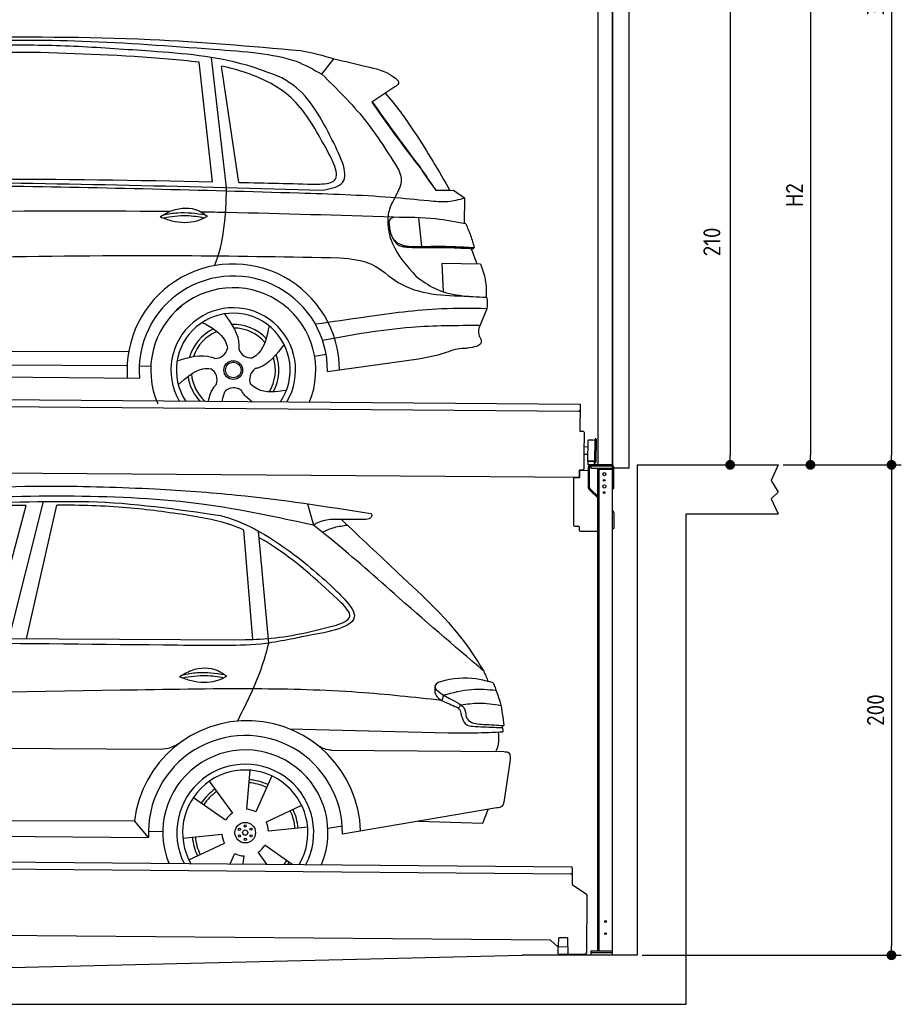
# Model space of a CAD drawing. Header units: millimetres. Extents: x -411 to 6777, y 0 to 6827.
# Tile 5 of 6: x 3183 to 6777, y 0 to 4016. Entities that reach past the tile are written whole.
import ezdxf

# ---------------------------------------------------------------- set-up
doc = ezdxf.new("R2010")
doc.units = ezdxf.units.MM
doc.layers.add('4', color=3, linetype='Continuous')
for name, color, linetype, lineweight in [('AM_0', 7, 'Continuous', 50), ('car', 10, 'Continuous', 25), ('Gebäude', 7, 'Continuous', 25), ('Plattform', 7, 'Continuous', 25), ('Ständer vorne', 7, 'Continuous', 25), ('Tor', 200, 'Continuous', 25)]:
    doc.layers.add(name, color=color, linetype=linetype, lineweight=lineweight)
doc.styles.get("Standard").update_dxf_attribs({"font": 'ISOCP.SHX'})
doc.dimstyles.new('GEN-ISO', dxfattribs={"dimscale": 20, "dimtxt": 3.5, "dimasz": 2, "dimexe": 2, "dimexo": 1, "dimgap": 1.5, "dimtad": 1, "dimdec": 1, "dimlfac": 0.1, "dimdsep": 46, "dimtxsty": 'STANDARD', "dimblk": 'PUNKT', "dimcen": 2, "dimclrd": 256, "dimclre": 256, "dimclrt": 2, "dimadec": 0, "dimazin": 0, "dimtp": 0.1, "dimtm": 0.1, "dimtfac": 0.71, "dimtdec": 1, "dimtmove": 2, "dimatfit": 3, "dimldrblk": 'PUNKT', "dimfxl": 2, "dimtolj": 1, "dimarcsym": 0})

# ---------------------------------------------------------------- blocks, each defined once
blk = doc.blocks.new('PUNKT')
at = {"layer": '4', "color": 0, "linetype": 'ByBlock'}
blk.add_line((-0.5, 0), (-1, 0), dxfattribs=at)
at = {"layer": '4', "color": 0, "linetype": 'ByBlock', "const_width": 0.5}
blk.add_lwpolyline([(-0.25, 0, 1), (0.25, 0, 1)], format="xyb", close=True, dxfattribs=at)
blk = doc.blocks.new('*D301')
at = {"layer": '4', "lineweight": -2, "transparency": 16777216}
for p, q in [((5720, 6000.9), (6776.9, 6000.9)), ((6736.9, 5960.9), (6736.9, 2240)), ((6295.4, 2200), (6776.9, 2200))]:
    blk.add_line(p, q, dxfattribs=at)
at = {"layer": 'Defpoints', "color": 0, "transparency": 16777216}
for p in [(5700, 6000.9), (6275.4, 2200), (6736.9, 2200)]:
    blk.add_point(p, dxfattribs=at)
at = {"layer": '4', "lineweight": -2, "transparency": 16777216, "xscale": 40, "yscale": 40, "zscale": 40}
for p, rotation in [((6736.9, 6000.9), 90), ((6736.9, 2200), 270)]:
    blk.add_blockref('PUNKT', p, dxfattribs=dict(at, rotation=rotation))
at = {"layer": '4', "color": 2, "transparency": 16777216, "insert": (6671.9, 4100.4), "char_height": 70, "attachment_point": 5, "rotation": 90}
blk.add_mtext('380', dxfattribs=at)
blk = doc.blocks.new('*D302')
at = {"layer": '4', "lineweight": -2, "transparency": 16777216}
for p, q in [((6295.4, 2200), (6776.9, 2200)), ((6736.9, 2160), (6736.9, 240)), ((5720, 200), (6776.9, 200))]:
    blk.add_line(p, q, dxfattribs=at)
at = {"layer": 'Defpoints', "color": 0, "transparency": 16777216}
for p in [(6275.4, 2200), (5700, 200), (6736.9, 200)]:
    blk.add_point(p, dxfattribs=at)
at = {"layer": '4', "lineweight": -2, "transparency": 16777216, "xscale": 40, "yscale": 40, "zscale": 40}
for p, rotation in [((6736.9, 2200), 90), ((6736.9, 200), 270)]:
    blk.add_blockref('PUNKT', p, dxfattribs=dict(at, rotation=rotation))
at = {"layer": '4', "color": 2, "transparency": 16777216, "insert": (6671.9, 1200), "char_height": 70, "attachment_point": 5, "rotation": 90}
blk.add_mtext('200', dxfattribs=at)
blk = doc.blocks.new('*D303')
at = {"layer": '4', "lineweight": -2, "transparency": 16777216}
for p, q in [((5920, 4400), (6446.5, 4400)), ((6406.5, 4360), (6406.5, 2240)), ((6295.4, 2200), (6446.5, 2200))]:
    blk.add_line(p, q, dxfattribs=at)
at = {"layer": 'Defpoints', "color": 0, "transparency": 16777216}
for p in [(5900, 4400), (6275.4, 2200), (6406.5, 2200)]:
    blk.add_point(p, dxfattribs=at)
at = {"layer": '4', "lineweight": -2, "transparency": 16777216, "xscale": 40, "yscale": 40, "zscale": 40}
for p, rotation in [((6406.5, 4400), 90), ((6406.5, 2200), 270)]:
    blk.add_blockref('PUNKT', p, dxfattribs=dict(at, rotation=rotation))
at = {"layer": '4', "color": 2, "transparency": 16777216, "insert": (6341.5, 3300), "char_height": 70, "attachment_point": 5, "rotation": 90}
blk.add_mtext('H2', dxfattribs=at)
blk = doc.blocks.new('Ständer_vorne_GT200')
at = {"layer": 'Ständer vorne'}
for p, q in [((5465, 2148), (5465.2, 2178)), ((5465.2, 2178), (5501, 2177.7)), ((5501, 2190), (5501, 2107.2)), ((5506.1, 2107.2), (5506.1, 2190)), ((5595, 2200), (5511, 2200)), ((5511, 2195), (5511, 2187)), ((5511, 2187), (5600, 2187)), ((5595.1, 2195), (5511.1, 2195)), ((5540, 218), (5540, 2187)), ((5540, 2182), (5600, 2182)), ((5545, 218), (5545, 2182)), ((5600, 200), (5600, 2190)), ((5605, 2104), (5605, 2190)), ((5441, 2148.2), (5441, 1955)), ((5441, 2148.2), (5465, 2148)), ((5510.3, 2093.9), (5504.1, 2100)), ((5507.6, 2103.7), (5512.7, 2098.6)), ((5510.3, 2093.9), (5539.8, 2065)), ((5512.7, 2098.6), (5540, 2071.8)), ((5600, 2104), (5605, 2104)), ((5600, 2014), (5602, 2012.1)), ((5605, 2004.9), (5605, 1940)), ((5446, 1950), (5461.5, 1950)), ((5464, 1947.5), (5464, 1935)), ((5469, 1930), (5540, 1930)), ((5600, 1940), (5605, 1940)), ((5511, 218), (5600, 218)), ((5511, 218), (5511, 200)), ((5600, 210), (5511, 210)), ((5600, 200), (5511, 200))]:
    blk.add_line(p, q, dxfattribs=at)
for centre, radius in [((5566, 2162), 6.5), ((5566, 2137), 3.7), ((5566, 2112), 6.5), ((5566, 2087), 3.7), ((5571.4, 338), 3.7), ((5571.4, 288), 3.7)]:
    blk.add_circle(centre, radius, dxfattribs=at)
for centre, radius, start, end in [((5511.1, 2189.9), 10.1, 90.1445, 179.6512), ((5511.1, 2190), 5, 90, 180), ((5595, 2190), 10, 0, 90), ((5595, 2190), 5, 0, 90), ((5511.1, 2107.2), 10.1, 180, 225.5525), ((5511.1, 2107.2), 5, 179.6711, 225.5525), ((5595, 2004.9), 10, 0, 45.8814), ((5446, 1955), 5, 180, 270), ((5461.5, 1947.5), 2.5, 0, 90), ((5469, 1935), 5, 180, 270)]:
    blk.add_arc(centre, radius, start, end, dxfattribs=at)
blk = doc.blocks.new('*D305')
at = {"layer": '4', "lineweight": -2, "transparency": 16777216}
for p, q in [((5457.5, 4300), (6119.3, 4300)), ((6079.3, 4260), (6079.3, 2240)), ((6099.3, 2200), (6119.3, 2200))]:
    blk.add_line(p, q, dxfattribs=at)
at = {"layer": 'Defpoints', "color": 0, "transparency": 16777216}
for p in [(5437.5, 4300), (6079.3, 2200), (6079.3, 2200)]:
    blk.add_point(p, dxfattribs=at)
at = {"layer": '4', "lineweight": -2, "transparency": 16777216, "xscale": 40, "yscale": 40, "zscale": 40}
for p, rotation in [((6079.3, 4300), 90), ((6079.3, 2200), 270)]:
    blk.add_blockref('PUNKT', p, dxfattribs=dict(at, rotation=rotation))
at = {"layer": '4', "color": 2, "transparency": 16777216, "insert": (6004.7, 3109.2), "char_height": 70, "attachment_point": 5, "rotation": 90}
blk.add_mtext('210', dxfattribs=at)
blk = doc.blocks.new('UG Plattfrom Gl550')
at = {"layer": 'Plattform'}
for p, q in [((498.3, 603.8), (5435.1, 560.7)), ((5429.8, 530.7), (503, 573.7)), ((5434.9, 535.7), (5434.5, 488.2)), ((5435, 554.7), (5434.9, 535.7)), ((5435, 554.7), (5435.1, 560.7)), ((5434.5, 488.2), (5492.9, 448.7)), ((5495.1, 444.5), (5493, 208.2)), ((5347, 261.5), (621.4, 302.7)), ((5378.7, 233.7), (5347, 261.5)), ((5379.7, 235.2), (5380.1, 271.2)), ((5418.1, 270.8), (5380.1, 271.2)), ((5417.7, 234.8), (5418.1, 270.8)), ((5378.5, 205.2), (5378.7, 235.2)), ((5378.5, 205.2), (5418.5, 204.8)), ((5378.7, 235.2), (5418.7, 234.8)), ((5488, 203.2), (5414.8, 203.9)), ((5418.5, 204.8), (5418.7, 234.8))]:
    blk.add_line(p, q, dxfattribs=at)
for centre, radius, start, end in [((5429.9, 535.7), 5, 269.5, 359.5), ((5490.1, 444.5), 5, 359.5, 55.9134), ((5414.9, 208.9), 5, 232.6301, 269.5), ((5425.8, 243.8), 12, 227.6897, 228.0904), ((5488, 208.2), 5, 269.5, 359.5)]:
    blk.add_arc(centre, radius, start, end, dxfattribs=at)
blk = doc.blocks.new('Palette EG Gl550')
at = {"layer": 'Plattform'}
for p, q in [((429.5, 2487), (5467.3, 2448)), ((5462.1, 2418), (434.2, 2457)), ((5467.3, 2448), (5466.5, 2338)), ((5466.5, 2338), (5478.5, 2337.9)), ((5483.4, 2332.8), (5482.7, 2242.8)), ((5499.6, 2215.6), (5500.2, 2299.8)), ((5527.5, 2210.5), (5528.3, 2304.5)), ((5532.3, 2304.5), (5531.5, 2210.5)), ((5501.1, 2272.8), (5484.1, 2273)), ((5482.7, 2242.8), (5482.3, 2182.9)), ((5499.8, 2242.7), (5482.7, 2242.8)), ((5525.9, 2215), (5500.9, 2215)), ((5500.9, 2200), (5500.9, 2215)), ((5512.9, 2215), (5500.9, 2215)), ((5500.9, 2200), (5500.9, 2215)), ((5525.9, 2200), (5525.9, 2215)), ((5525.9, 2200), (5525.9, 2215)), ((5465, 2148), (341.7, 2187.7)), ((5465.2, 2178), (5465, 2148)), ((5465.2, 2178), (5477.2, 2177.9)), ((5477.2, 2177.9), (5465.2, 2178)), ((5500.9, 2200), (5525.9, 2200)), ((5525.9, 2200), (5500.9, 2200))]:
    blk.add_line(p, q, dxfattribs=at)
for centre, radius, start, end in [((5462.1, 2423), 5, 268.5823, 358.5607), ((5478.4, 2332.9), 5, 359.556, 89.556), ((5500.6, 2299.8), 0.4, 91.7323, 179.3444), ((5511.7, 1973.6), 326.8, 87.1739, 91.9438), ((5527.8, 2300.4), 0.4, 266.9623, 359.3444), ((5530.3, 2304.5), 2, 359.3444, 179.3444), ((5500, 2215.6), 0.4, 179.3444, 266.9565), ((5519.7, 3099.4), 884.4, 268.7196, 270.4008), ((5491.8, 3303.4), 1088.9, 271.795, 271.861), ((5527.2, 2214.6), 0.4, 359.556, 91.938), ((5529.5, 2210.5), 2, 179.3444, 359.3444), ((5477.3, 2182.9), 5, 269.556, 359.556)]:
    blk.add_arc(centre, radius, start, end, dxfattribs=at)
blk = doc.blocks.new('Car_UG')
at = {"layer": 'car'}
for p, q in [((3049.2, 1522.4), (3188.4, 2067.2)), ((3119.4, 1502.8), (3258.9, 2083.2)), ((3195.1, 1523.2), (3313.9, 2069.2)), ((4335.9, 2084.9), (4360.6, 1997.9)), ((4117.6, 1529.9), (4077.5, 1975.5)), ((4183.9, 1515.6), (4137.4, 1971.2)), ((2018.2, 1516.7), (4071.9, 1528)), ((4898.3, 1310.6), (4890.6, 1288.6)), ((4969.6, 1271), (4957.5, 1258.2)), ((4270.6, 1166.3), (4917.8, 1157)), ((1740.1, 1072.2), (3746.7, 1078.5)), ((4444, 1080.7), (5146, 1082.9)), ((5170.6, 1040), (5147.6, 876.4)), ((4111.2, 996.4), (4099.2, 836.6)), ((4200.6, 974.2), (4136.9, 827.1)), ((3946.4, 949.2), (4041.9, 820.4)), ((3882.4, 882.9), (4014.8, 792.6)), ((4324, 855.1), (4179.5, 785.6)), ((5119.5, 852.3), (4491.4, 739.8)), ((5062.9, 790.2), (5084.5, 846)), ((1832.9, 770.4), (3642.9, 784.6)), ((3701, 717.8), (3642.9, 784.6)), ((4349.4, 766.5), (4190.1, 748.2)), ((4431.8, 763.6), (4490.2, 772.9)), ((4799.7, 795), (5062.9, 790.2)), ((3700.2, 744), (3759.2, 742.7)), ((3840.9, 716.5), (4000.2, 734.8)), ((1770.2, 716.1), (3701, 717.8)), ((3866.3, 628), (4010.8, 697.5)), ((4287.7, 613.9), (4175.5, 690.5)), ((4035.1, 613.6), (4053.4, 655.9)), ((4088.6, 613.6), (4091.1, 646.4)), ((4184.6, 613.8), (4148.4, 662.6))]:
    blk.add_line(p, q, dxfattribs=at)
for centre, radius in [((4095.2, 741.5), 41.9), ((4094.4, 768.7), 4.46), ((4071.2, 754.5), 4.46), ((4072, 727.3), 4.46), ((4095.1, 741.5), 10.7), ((4118.3, 755.7), 4.46), ((4119, 728.6), 4.46), ((4095.9, 714.3), 4.46)]:
    blk.add_circle(centre, radius, dxfattribs=at)
for centre, radius, start, end in [((4102.8, 735.3), 462.5, 2.1852, 173.8782), ((4095.8, 741.9), 395.6, 359.6869, 183.4999), ((4095.8, 741.9), 336.7, 337.6776, 202.4775), ((4095.2, 741.5), 279.1, 332.8088, 207.3462), ((4095.2, 741.5), 255.4, 330.0358, 210.1193), ((4095.1, 741.5), 204, 65.3726, 86.5671), ((4095.2, 741.5), 216.3, 65.4485, 86.5251), ((4095.2, 741.5), 216.3, 125.4485, 146.5251), ((4095.1, 741.5), 204, 125.3726, 146.5671), ((4095.2, 741.5), 95.2, 124.034, 147.5844), ((4095.2, 741.5), 95.2, 64.034, 87.5844), ((4095.1, 741.5), 204, 5.3726, 26.5671), ((4095.1, 741.5), 216.3, 5.4485, 26.5251), ((4095.1, 741.5), 95.2, 4.034, 27.5844), ((4095.1, 741.5), 95.2, 184.034, 207.5844), ((4095.1, 741.5), 216.3, 185.4485, 206.5251), ((4095.1, 741.5), 204, 185.3726, 206.5671), ((4095.1, 741.5), 95.2, 304.034, 327.5844), ((4095.1, 741.5), 95.2, 244.034, 267.5844), ((4095.1, 741.5), 204, 321.2555, 326.5671), ((4095.1, 741.5), 216.3, 323.8482, 326.5251)]:
    blk.add_arc(centre, radius, start, end, dxfattribs=at)
for points, knots in [([(2673.6, 2101.7), (2688.3, 2103.8), (2892.1, 2133.3), (3240, 2153.3), (3572.3, 2144.1), (3713.5, 2140.2)], [0, 0, 0, 0, 44.363443, 617.827051, 1041.677324, 1041.677324, 1041.677324, 1041.677324]), ([(3713.5, 2140.2), (3824.9, 2134), (4119.8, 2117.7), (4412.2, 2074.8), (4594.1, 2048)], [0, 0, 0, 0, 334.596694, 885.796742, 885.796742, 885.796742, 885.796742]), ([(4360.6, 1997.9), (4212.5, 2028.4), (3890.5, 2094.7), (3371.9, 2112.1), (2931.5, 2097.6), (2671.4, 2060.7), (2598.4, 2050.4)], [0, 0, 0, 0, 452.969864, 984.660554, 1551.463157, 1772.575196, 1772.575196, 1772.575196, 1772.575196]), ([(3188.4, 2067.2), (3174.9, 2066.9), (3075.5, 2064.8), (2904.7, 2061.4), (2749, 2038.7), (2678.4, 2028.4)], [666.326512, 666.326512, 666.326512, 666.326512, 706.624571, 964.215873, 1178.205668, 1178.205668, 1178.205668, 1178.205668]), ([(2694.7, 2041.5), (2699.6, 2042.3), (2889.8, 2073.3), (3138.1, 2082), (3380.2, 2085), (3434.7, 2085.7)], [0, 0, 0, 0, 14.958905, 578.066478, 741.647169, 741.647169, 741.647169, 741.647169]), ([(3853, 2032.7), (3768.5, 2043.9), (3589.5, 2067.6), (3409.2, 2070), (3313.9, 2069.2)], [0, 0, 0, 0, 255.50817, 540.950796, 540.950796, 540.950796, 540.950796]), ([(3434.7, 2085.7), (3437.6, 2085.6), (3621.2, 2082.5), (3803.6, 2057.8), (3983, 2033.5)], [0, 0, 0, 0, 8.707457, 550.797583, 550.797583, 550.797583, 550.797583]), ([(4594.1, 2048), (4595.8, 2046.4), (4601.5, 2041.3), (4590, 2023.4), (4576.1, 2023.5), (4567.3, 2023.6)], [0, 0, 0, 0, 6.503563, 21.332115, 46.748977, 46.748977, 46.748977, 46.748977]), ([(4077.5, 1975.5), (4062.4, 1982), (3990.2, 2009.7), (3913.4, 2022.6), (3853, 2032.7)], [496.692868, 496.692868, 496.692868, 496.692868, 546.059875, 728.869941, 728.869941, 728.869941, 728.869941]), ([(3983, 2033.5), (3992.1, 2030.8), (4122.8, 1993.1), (4274.9, 1889.8), (4402.4, 1780.6), (4434, 1753.4)], [0, 0, 0, 0, 28.300877, 407.953602, 533.273686, 533.273686, 533.273686, 533.273686]), ([(4567.3, 2023.6), (4540.9, 2022.8), (4476.9, 2020.7), (4400.8, 2025.5), (4365, 2000.8), (4360.6, 1997.9)], [0, 0, 0, 0, 80.522652, 194.664465, 210.337598, 210.337598, 210.337598, 210.337598]), ([(4474.2, 2022.3), (4552.5, 1949.8), (4731.7, 1783.9), (4944.6, 1591.7), (5039.9, 1442.6), (5060.7, 1410)], [0, 0, 0, 0, 320.576675, 734.270248, 850.262502, 850.262502, 850.262502, 850.262502]), ([(5060.7, 1410), (4937.4, 1513.5), (4721.5, 1694.6), (4492.8, 1896.3), (4378.8, 1983.9), (4360.6, 1997.9)], [0, 0, 0, 0, 483.056147, 845.367922, 914.230443, 914.230443, 914.230443, 914.230443]), ([(4397.3, 1969.6), (4413.3, 1977.2), (4445.4, 1992.5), (4480.7, 1997.3), (4498.4, 1999.8)], [0, 0, 0, 0, 52.794285, 106.128892, 106.128892, 106.128892, 106.128892]), ([(4477.3, 1683.1), (4391, 1761.8), (4285.5, 1857.9), (4162.9, 1932.5), (4140.1, 1944.9)], [0, 0, 0, 0, 349.622047, 427.224064, 427.224064, 427.224064, 427.224064]), ([(4434, 1753.4), (4448.8, 1739.2), (4484.5, 1704.7), (4586.9, 1590.1), (4379.5, 1555.8), (4295.1, 1537.1), (4272.3, 1532)], [0, 0, 0, 0, 64.508303, 155.959603, 359.557587, 434.696523, 434.696523, 434.696523, 434.696523]), ([(4458.1, 1590.9), (4483.4, 1601.3), (4534.4, 1622.3), (4496.5, 1662.7), (4477.3, 1683.1)], [0, 0, 0, 0, 64.897781, 131.027998, 131.027998, 131.027998, 131.027998]), ([(4071.9, 1528), (4112.5, 1529.5), (4243.4, 1534.4), (4370.4, 1567.8), (4458.1, 1590.9)], [0, 0, 0, 0, 121.545303, 392.179354, 392.179354, 392.179354, 392.179354]), ([(4272.3, 1532), (4238.6, 1525.2), (4151.2, 1507.4), (3996.6, 1502.9), (3876.9, 1502.8), (3811.9, 1502.7)], [0, 0, 0, 0, 103.03135, 267.243941, 462.405232, 462.405232, 462.405232, 462.405232]), ([(4058.7, 1195.7), (4092.8, 1264.2), (4144, 1367.4), (4173.9, 1478.4), (4183.9, 1515.6)], [0, 0, 0, 0, 228.776239, 344.156953, 344.156953, 344.156953, 344.156953]), ([(3820.1, 1374.7), (3836.1, 1384.5), (3882.2, 1412.9), (3960.6, 1416.3), (4001.7, 1386.9), (4013.7, 1378.2)], [0, 0, 0, 0, 56.386158, 162.852709, 206.792536, 206.792536, 206.792536, 206.792536]), ([(3820.1, 1374.7), (3836.1, 1368.8), (3884.3, 1351.8), (3955.1, 1349.6), (3999.8, 1371.4), (4013.7, 1378.2)], [5.208578, 5.208578, 5.208578, 5.208578, 44.198582, 121.455021, 156.55166, 156.55166, 156.55166, 156.55166]), ([(3831.8, 1370.5), (3864.2, 1375.9), (3920.8, 1385.4), (3977.2, 1376.6), (4001.3, 1372.3)], [0, 0, 0, 0, 73.878693, 129.282646, 129.282646, 129.282646, 129.282646]), ([(3833.7, 1383), (3853.2, 1386.9), (3909.6, 1397.4), (3966.9, 1390.2), (4004.3, 1384.9)], [7.57653, 7.57653, 7.57653, 7.57653, 52.544532, 137.659237, 137.659237, 137.659237, 137.659237]), ([(5099.2, 1362.9), (5063.2, 1372.1), (4992.3, 1390.4), (4805.8, 1355.3), (4908.8, 1303.6), (4960.9, 1277.5)], [0, 0, 0, 0, 123.107987, 242.156921, 363.520645, 363.520645, 363.520645, 363.520645]), ([(4890.6, 1288.6), (4777.2, 1299.9), (4524.7, 1325.1), (4086.9, 1331.2), (2954.4, 1298.1), (1961.1, 1279.8), (1151.4, 1264.8)], [0, 0, 0, 0, 341.879851, 760.963773, 1312.001547, 3741.308129, 3741.308129, 3741.308129, 3741.308129]), ([(4898.3, 1310.6), (4936.2, 1321), (5006.1, 1340.2), (5078.4, 1335.2), (5111.5, 1332.8)], [0, 0, 0, 0, 116.874908, 215.743745, 215.743745, 215.743745, 215.743745]), ([(5099.2, 1362.9), (5110.2, 1336.4), (5133.4, 1280.6), (5140.7, 1220.6), (5144.6, 1189)], [0, 0, 0, 0, 85.533017, 180.427109, 180.427109, 180.427109, 180.427109]), ([(4862.9, 1319.5), (4865.2, 1314.5), (4874.7, 1293.5), (4909.3, 1280.6), (4934.5, 1269.4), (4944.4, 1265)], [0, 0, 0, 0, 16.389871, 67.796127, 100.528992, 100.528992, 100.528992, 100.528992]), ([(4944.4, 1265), (4951.5, 1261.9), (4966.4, 1255.3), (4968.7, 1239.1), (4969.9, 1230.6)], [0, 0, 0, 0, 21.842303, 45.682515, 45.682515, 45.682515, 45.682515]), ([(4960.9, 1277.5), (4968.3, 1272.2), (4986.9, 1258.9), (4989.7, 1235.6), (4991.3, 1221.5)], [0, 0, 0, 0, 26.318616, 66.284673, 66.284673, 66.284673, 66.284673]), ([(4969.6, 1271), (4993.5, 1274.9), (5047.4, 1283.8), (5101.5, 1275.3), (5131.6, 1270.6)], [0, 0, 0, 0, 72.240439, 162.98683, 162.98683, 162.98683, 162.98683]), ([(4969.9, 1230.6), (4971.3, 1226.9), (4976.6, 1212.2), (4987.9, 1187), (5008.8, 1185.3), (5017.3, 1184.6)], [0, 0, 0, 0, 11.944086, 47.503692, 71.615823, 71.615823, 71.615823, 71.615823]), ([(4991.3, 1221.5), (4994.4, 1216.8), (5009.2, 1193.9), (5071.6, 1192.8), (5118.3, 1190.3), (5144.6, 1189)], [0, 0, 0, 0, 16.485849, 80.052138, 161.961551, 161.961551, 161.961551, 161.961551]), ([(5017.3, 1184.6), (5047, 1183.3), (5087.6, 1181.6), (5128.2, 1180.5), (5139.1, 1180.2)], [0, 0, 0, 0, 89.235627, 121.835134, 121.835134, 121.835134, 121.835134]), ([(4917.8, 1157), (4953.4, 1157.1), (5028, 1157.2), (5102.4, 1161.4), (5141.4, 1163.6)], [0, 0, 0, 0, 106.769841, 223.734473, 223.734473, 223.734473, 223.734473]), ([(5113.8, 1082.8), (5117.8, 1092.8), (5128.1, 1118.3), (5125.3, 1145.8), (5123.5, 1162.6)], [0, 0, 0, 0, 32.021295, 81.392264, 81.392264, 81.392264, 81.392264]), ([(3746.7, 1078.5), (3760.6, 1080), (3792.1, 1083.3), (3818.5, 1101.2), (3833.3, 1111.2)], [0, 0, 0, 0, 41.31295, 93.783848, 93.783848, 93.783848, 93.783848]), ([(4444, 1080.7), (4434.2, 1081.8), (4410.6, 1084.4), (4390.9, 1098), (4379.4, 1105.9)], [0, 0, 0, 0, 29.123879, 70.238093, 70.238093, 70.238093, 70.238093]), ([(5146, 1082.9), (5154, 1082.2), (5176.2, 1080.2), (5172.8, 1055.8), (5170.6, 1040)], [0, 0, 0, 0, 21.151799, 59.232385, 59.232385, 59.232385, 59.232385]), ([(5147.6, 876.4), (5146.4, 870.2), (5143.5, 855.6), (5128.3, 853.5), (5119.5, 852.3)], [0, 0, 0, 0, 17.391955, 40.853649, 40.853649, 40.853649, 40.853649])]:
    blk.add_open_spline(points, degree=3, knots=knots, dxfattribs=at)
for points in [[(3811.9, 1502.7), (3190.9, 1502.8), (2569.9, 1502.9), (1948.9, 1503)], [(5060.7, 1410), (5067, 1396), (5073.2, 1382), (5079.3, 1367.9)], [(4862.1, 1344.7), (4862.4, 1336.3), (4862.6, 1327.9), (4862.9, 1319.5)], [(5137.6, 1189.4), (5139.1, 1180.8), (5140.3, 1172.2), (5141.4, 1163.6)]]:
    blk.add_open_spline(points, degree=3, dxfattribs=at)
blk = doc.blocks.new('Car_EG')
at = {"layer": 'car'}
for p, q in [((3943.4, 3385.3), (3884.4, 3871.9)), ((4000.6, 3362), (3935.1, 3891.9)), ((4050.7, 3383.7), (3976.1, 3856.9)), ((4385.4, 3827.1), (4434.2, 3890.6)), ((4683.2, 3778.1), (4590.2, 3714.8)), ((4852.8, 3357.4), (4911.2, 3357.7)), ((4855.7, 3358.2), (4890.8, 3358.3)), ((4890.8, 3358.3), (4910.9, 3358.3)), ((4911.2, 3357.7), (4925.7, 3358.1)), ((4925.7, 3358.1), (4970.2, 3327.2)), ((4970.2, 3327.2), (4970.2, 3223.1)), ((4784.3, 3245.1), (4796.6, 3128.1)), ((4999.2, 3121.3), (5023.6, 3058.4)), ((5038.4, 3058.3), (4880.6, 3059.6)), ((4880.6, 3059.6), (4885.9, 2944.3)), ((5065, 2876.3), (5046.8, 2828.9)), ((1741.3, 2679.3), (3606.5, 2690.6)), ((4364.5, 2677.2), (4411.3, 2686.1)), ((4417.5, 2615.6), (4788.2, 2670.1)), ((1742.5, 2625.9), (3600.6, 2633.6)), ((3649.7, 2632.1), (3697.3, 2631.5)), ((1693.8, 2586), (3651, 2582.3))]:
    blk.add_line(p, q, dxfattribs=at)
for radius in [38.2, 31.6]:
    blk.add_circle((4033.5, 2618), radius, dxfattribs=at)
for centre, radius, start, end in [((4033.4, 2617.4), 433.1, 0.713, 184.6115), ((4033.4, 2617.4), 384, 359.7282, 185.2384), ((4033.4, 2617.4), 336.4, 337.7995, 204.4935), ((4033.5, 2618), 254, 329.8221, 210.1779), ((4033.5, 2618), 231.9, 326.5904, 213.4096), ((4033.5, 2618), 186.2, 116.2626, 164.3912), ((4033.5, 2618), 171.5, 113.5905, 161.7257), ((4033.5, 2618), 186.2, 44.2633, 92.4011), ((4033.5, 2618), 171.5, 41.5902, 89.736), ((3958.4, 2717.5), 52.3, 268.6722, 348.431), ((4104.9, 2720.1), 52.3, 196.6722, 276.431), ((4033.5, 2618), 171.5, 329.577, 17.7302), ((4033.5, 2618), 186.2, 332.2513, 20.3964), ((3915.7, 2577.3), 52.3, 340.6722, 60.431), ((4152.7, 2581.6), 52.3, 124.6722, 204.431), ((4033.5, 2618), 186.2, 188.2502, 223.2875), ((4033.5, 2618), 171.5, 185.5775, 228.1156), ((4035.7, 2493.4), 52.3, 52.6722, 132.431)]:
    blk.add_arc(centre, radius, start, end, dxfattribs=at)
for points, knots in [([(3391.9, 3932.7), (3295.3, 3935.1), (3064.9, 3940.8), (2760.5, 3921.2), (2553.1, 3905.9), (2478.9, 3900.4)], [0, 0, 0, 0, 289.925788, 691.034976, 914.075582, 914.075582, 914.075582, 914.075582]), ([(2526.9, 3923.5), (2656.9, 3933.3), (2949.9, 3955.4), (3422.9, 3961.7), (3824.8, 3933.3), (4068.6, 3917.8), (4126.3, 3911)], [0, 0, 0, 0, 391.04113, 881.651907, 1416.366113, 1602.404452, 1602.404452, 1602.404452, 1602.404452]), ([(2901.5, 3966.7), (3162.7, 3970.3), (3629.1, 3976.8), (4094, 3939.6), (4298.6, 3923.3)], [0, 0, 0, 0, 783.131876, 1398.451598, 1398.451598, 1398.451598, 1398.451598]), ([(3884.4, 3871.9), (3842.7, 3877.3), (3615.3, 3897.6), (3387.7, 3903), (3202.1, 3907.3)], [637.56261, 637.56261, 637.56261, 637.56261, 763.549902, 1320.810124, 1320.810124, 1320.810124, 1320.810124]), ([(4215.6, 3814.6), (4170.4, 3831.3), (4000.9, 3893.8), (3719.5, 3914.5), (3489.9, 3927.3), (3391.9, 3932.7)], [0, 0, 0, 0, 144.38685, 540.679923, 835.691207, 835.691207, 835.691207, 835.691207]), ([(4126.3, 3911), (4178.5, 3903.9), (4270.2, 3891.4), (4350.8, 3846.5), (4385.4, 3827.1)], [0, 0, 0, 0, 156.409573, 274.497028, 274.497028, 274.497028, 274.497028]), ([(4395.1, 3541.5), (4355.8, 3610.9), (4282.3, 3740.5), (4112.2, 3823.5), (4011.4, 3849.6), (3976.1, 3856.9)], [0, 0, 0, 0, 233.684399, 436.644927, 544.706034, 544.706034, 544.706034, 544.706034]), ([(4434.2, 3890.6), (4478, 3880.7), (4558.2, 3862.6), (4652.6, 3841.1), (4689.1, 3809.7), (4696.9, 3803)], [0, 0, 0, 0, 135.791183, 248.765766, 279.520552, 279.520552, 279.520552, 279.520552]), ([(4385.4, 3827.1), (4446.7, 3768.1), (4567.8, 3651.3), (4657.4, 3508.9), (4701.7, 3438.4)], [0, 0, 0, 0, 254.089873, 502.76226, 502.76226, 502.76226, 502.76226]), ([(4428.5, 3561.6), (4384.9, 3645.2), (4331.4, 3748.2), (4234, 3804.1), (4215.6, 3814.6)], [0, 0, 0, 0, 271.559773, 334.41549, 334.41549, 334.41549, 334.41549]), ([(4696.9, 3803), (4697.6, 3799.2), (4699.7, 3788.4), (4689.7, 3782.1), (4683.2, 3778.1)], [0, 0, 0, 0, 10.855432, 30.979101, 30.979101, 30.979101, 30.979101]), ([(4644.2, 3751.5), (4688.2, 3703.9), (4783.7, 3570.3), (4864.9, 3436.7), (4911.2, 3357.7)], [395.653943, 395.653943, 395.653943, 395.653943, 587.122502, 864.540302, 864.540302, 864.540302, 864.540302]), ([(4590.2, 3714.8), (4641.2, 3643.2), (4705.3, 3553.1), (4774.4, 3466.8), (4788.6, 3449)], [0, 0, 0, 0, 263.425265, 331.664547, 331.664547, 331.664547, 331.664547]), ([(4591.8, 3715.8), (4623.4, 3672), (4680.9, 3592.4), (4740, 3514), (4766.5, 3478.8)], [0, 0, 0, 0, 162.25725, 294.477825, 294.477825, 294.477825, 294.477825]), ([(4371.4, 3378.3), (4397.1, 3380.3), (4483.1, 3386.9), (4431.4, 3477.8), (4395.1, 3541.5)], [0, 0, 0, 0, 66.110822, 221.440769, 221.440769, 221.440769, 221.440769]), ([(4388.9, 3354.1), (4420.1, 3360.1), (4520.8, 3379.5), (4466.2, 3487.2), (4428.5, 3561.6)], [0, 0, 0, 0, 83.009931, 268.207531, 268.207531, 268.207531, 268.207531]), ([(4766.5, 3478.8), (4774.1, 3470), (4784.2, 3458.2), (4792.9, 3445.3), (4795, 3442)], [0, 0, 0, 0, 34.815048, 46.557672, 46.557672, 46.557672, 46.557672]), ([(4701.7, 3438.4), (4706, 3427.5), (4723.7, 3383.5), (4679.5, 3321.7), (4657.7, 3259.9), (4658.6, 3228.7), (4659, 3217.6)], [0, 0, 0, 0, 34.097953, 138.175108, 197.887596, 230.983362, 230.983362, 230.983362, 230.983362]), ([(4788.6, 3449), (4799.2, 3433.3), (4820, 3402.4), (4842, 3372.2), (4852.8, 3357.4)], [0, 0, 0, 0, 56.812879, 111.923736, 111.923736, 111.923736, 111.923736]), ([(1833.2, 3361.3), (2161.7, 3367.2), (3013.6, 3382.7), (3865.5, 3365), (4388.9, 3354.1)], [0, 0, 0, 0, 985.739727, 2555.887054, 2555.887054, 2555.887054, 2555.887054]), ([(4836.9, 3381), (4841.8, 3374.2), (4847, 3367), (4852.2, 3359.8), (4853.2, 3358.4), (4854.6, 3358.3), (4855.7, 3358.2)], [0, 0, 0, 0, 25.300776, 26.442713, 27.003963, 30.176579, 30.176579, 30.176579, 30.176579]), ([(1829.4, 3350), (2123.4, 3354.9), (2547, 3361.9), (3369.2, 3362), (3897.4, 3350.9), (4296, 3342.6)], [0, 0, 0, 0, 882.102268, 1270.770708, 2466.750946, 2466.750946, 2466.750946, 2466.750946]), ([(4296, 3342.6), (4421.1, 3339.7), (4597.3, 3335.6), (4772.8, 3319.9), (4823.6, 3315.3)], [0, 0, 0, 0, 375.490289, 528.429148, 528.429148, 528.429148, 528.429148]), ([(4823.6, 3315.3), (4850.5, 3312.6), (4900.3, 3307.6), (4948.2, 3321.1), (4970.2, 3327.2)], [0, 0, 0, 0, 80.452469, 148.273091, 148.273091, 148.273091, 148.273091]), ([(3729.9, 3240.6), (3745.9, 3250.4), (3792, 3278.8), (3870.4, 3282.2), (3911.5, 3252.8), (3923.5, 3244.2)], [0, 0, 0, 0, 56.386158, 162.852709, 206.792536, 206.792536, 206.792536, 206.792536]), ([(3743.5, 3248.9), (3763, 3252.8), (3819.4, 3263.3), (3876.7, 3256.1), (3914.2, 3250.8)], [7.57653, 7.57653, 7.57653, 7.57653, 52.544532, 137.659237, 137.659237, 137.659237, 137.659237]), ([(4683.1, 3246), (4456.5, 3251.6), (4194.8, 3258.1), (3933.2, 3260.9), (3898.1, 3261.2)], [0, 0, 0, 0, 679.940772, 785.142685, 785.142685, 785.142685, 785.142685]), ([(3729.9, 3240.6), (3745.9, 3234.7), (3794.1, 3217.7), (3864.9, 3215.5), (3909.6, 3237.3), (3923.5, 3244.2)], [5.208578, 5.208578, 5.208578, 5.208578, 44.198582, 121.455021, 156.55166, 156.55166, 156.55166, 156.55166]), ([(3741.6, 3236.4), (3774, 3241.8), (3830.6, 3251.3), (3887, 3242.5), (3911.2, 3238.2)], [0, 0, 0, 0, 73.878693, 129.282646, 129.282646, 129.282646, 129.282646]), ([(4659, 3217.6), (4659.6, 3210.4), (4662.2, 3183.3), (4687.1, 3103.3), (4738.4, 3046.9), (4776.1, 3005.4)], [0, 0, 0, 0, 21.786395, 81.634094, 246.747403, 246.747403, 246.747403, 246.747403]), ([(4683.1, 3246), (4675.9, 3242.7), (4662.1, 3236.6), (4663.4, 3221.7), (4664.1, 3214.6)], [0, 0, 0, 0, 21.276303, 40.575349, 40.575349, 40.575349, 40.575349]), ([(4664.1, 3214.6), (4667.1, 3193.1), (4671.4, 3162.1), (4707.8, 3134), (4750.6, 3127), (4783.8, 3127.8), (4803, 3128.3)], [0, 0, 0, 0, 61.688141, 88.915796, 131.377114, 188.888446, 188.888446, 188.888446, 188.888446]), ([(4976.5, 3222), (4935.6, 3229.3), (4838.7, 3246.6), (4740.1, 3246.2), (4683.1, 3246)], [0, 0, 0, 0, 124.191927, 294.878966, 294.878966, 294.878966, 294.878966]), ([(4976.5, 3222), (4983.6, 3206.1), (4997.6, 3174.7), (5007, 3141.6), (5011.6, 3125.2)], [0, 0, 0, 0, 52.081574, 103.113227, 103.113227, 103.113227, 103.113227]), ([(4682.9, 3155.8), (4686.9, 3148.4), (4694.2, 3134.8), (4713.6, 3128.8), (4729.8, 3125.4), (4745, 3124.7), (4755.6, 3124.3), (4760.6, 3124.1)], [0, 0, 0, 0, 24.299806, 44.374389, 57.433548, 74.613131, 89.537932, 89.537932, 89.537932, 89.537932]), ([(4760.6, 3124.1), (4784.8, 3124.2), (4834.5, 3124.3), (4897.4, 3125.1), (4947.3, 3123.3), (4971.9, 3122.5), (4983.2, 3122.2)], [0, 0, 0, 0, 72.676028, 148.847009, 188.713602, 222.633888, 222.633888, 222.633888, 222.633888]), ([(4803, 3128.3), (4843.6, 3129.1), (4913.2, 3130.4), (4982.7, 3126.7), (5011.6, 3125.2)], [0, 0, 0, 0, 121.811128, 208.751004, 208.751004, 208.751004, 208.751004]), ([(4983.2, 3122.2), (4986.8, 3122), (4993.9, 3121.6), (5001, 3121.2), (5004.5, 3121)], [0, 0, 0, 0, 10.705348, 21.344027, 21.344027, 21.344027, 21.344027]), ([(5004.5, 3121), (5006.3, 3121), (5009.6, 3120.9), (5011, 3123.9), (5011.6, 3125.2)], [0, 0, 0, 0, 4.798676, 8.977894, 8.977894, 8.977894, 8.977894]), ([(1467, 3018.1), (1710.5, 3027.3), (2508.4, 3056.9), (3507.6, 3089.1), (4263.4, 3081.5), (4464.4, 3079.4)], [651.356687, 651.356687, 651.356687, 651.356687, 1382.168851, 3046.715693, 3649.598352, 3649.598352, 3649.598352, 3649.598352]), ([(4464.4, 3079.4), (4509.5, 3075.6), (4599.5, 3067.9), (4739.9, 2931.5), (4888.3, 2928.4), (4990.8, 2926.3)], [0, 0, 0, 0, 132.089839, 263.241357, 556.137776, 556.137776, 556.137776, 556.137776]), ([(5038.4, 3058.3), (5046.1, 3036.9), (5061.8, 2993.3), (5062.2, 2946.8), (5062.4, 2923.1)], [0, 0, 0, 0, 67.622491, 138.154699, 138.154699, 138.154699, 138.154699]), ([(4776.1, 3005.4), (4800.6, 2988), (4884.1, 2928.5), (4989, 2925.3), (5063.1, 2923.1)], [0, 0, 0, 0, 89.012732, 303.591941, 303.591941, 303.591941, 303.591941]), ([(5065, 2876.3), (5003.6, 2876.7), (4837.5, 2877.7), (4605.3, 2843.5), (4434.6, 2817.5), (4367.3, 2807.2)], [0, 0, 0, 0, 184.056968, 497.583163, 702.083529, 702.083529, 702.083529, 702.083529]), ([(3905.7, 2811.5), (3943.4, 2790.8), (3991.7, 2764.3), (4007.2, 2717.7), (4009.6, 2706.9)], [0, 0, 0, 0, 119.179133, 152.627431, 152.627431, 152.627431, 152.627431]), ([(3996.4, 2846.9), (4025.9, 2805.5), (4058.6, 2759.8), (4055.4, 2709.8), (4054.8, 2705.1)], [0, 0, 0, 0, 140.862207, 155.3883, 155.3883, 155.3883, 155.3883]), ([(5046.8, 2828.9), (5036.4, 2806), (5023.9, 2778.8), (5039.6, 2757.1), (5042.1, 2753.6)], [0, 0, 0, 0, 65.64359, 78.298126, 78.298126, 78.298126, 78.298126]), ([(4178.1, 2799.3), (4170, 2757), (4159.8, 2702.9), (4120.3, 2673.8), (4110.8, 2668.1)], [0, 0, 0, 0, 119.179133, 152.546972, 152.546972, 152.546972, 152.546972]), ([(5037.5, 2807.2), (4944, 2806.2), (4728.6, 2803.9), (4516.7, 2765.1), (4396.8, 2741.8)], [0, 0, 0, 0, 279.844829, 645.252119, 645.252119, 645.252119, 645.252119]), ([(5042.1, 2753.6), (5042.8, 2749.2), (5047.3, 2722.8), (5013.8, 2718.6), (4985.9, 2715.2)], [0, 0, 0, 0, 12.782787, 75.656378, 75.656378, 75.656378, 75.656378]), ([(4239.7, 2724), (4209.5, 2683.1), (4176.1, 2637.9), (4127.6, 2625.5), (4122.9, 2624.6)], [0, 0, 0, 0, 140.862207, 155.444261, 155.444261, 155.444261, 155.444261]), ([(4788.4, 2670.1), (4823.8, 2676.8), (4883.5, 2688), (4947.3, 2715.5), (4979, 2715.2), (4985.9, 2715.2)], [0, 0, 0, 0, 108.214368, 182.603927, 203.112583, 203.112583, 203.112583, 203.112583]), ([(3804.2, 2653.4), (3852.8, 2668.8), (3906.3, 2685.7), (3952.9, 2667.2), (3957.2, 2665.2)], [0, 0, 0, 0, 140.862207, 155.442461, 155.442461, 155.442461, 155.442461]), ([(3809.9, 2556.2), (3841.2, 2585.7), (3881.3, 2623.5), (3930.5, 2623.8), (3941.5, 2622.8)], [0, 0, 0, 0, 119.179133, 152.616634, 152.616634, 152.616634, 152.616634]), ([(3933.5, 2490.3), (3937.1, 2512.1), (3945.3, 2536.7), (3961.8, 2556.6), (3965, 2560.1)], [75.258677, 75.258677, 75.258677, 75.258677, 140.862207, 155.531654, 155.531654, 155.531654, 155.531654]), ([(3990.2, 2490.3), (3990.4, 2493.9), (3991.9, 2507.8), (3996.8, 2521.7), (4000.5, 2531.9)], [107.857422, 107.857422, 107.857422, 107.857422, 119.179133, 151.284708, 151.284708, 151.284708, 151.284708]), ([(4111.9, 2490.3), (4097.4, 2499.2), (4081.1, 2512.8), (4069.7, 2530.8), (4067.3, 2535)], [89.202761, 89.202761, 89.202761, 89.202761, 140.862207, 155.53262, 155.53262, 155.53262, 155.53262]), ([(4250.6, 2536.5), (4208.2, 2530.1), (4154.4, 2522.1), (4113.7, 2553.3), (4105.1, 2560)], [0, 0, 0, 0, 119.179133, 151.2485, 151.2485, 151.2485, 151.2485])]:
    blk.add_open_spline(points, degree=3, knots=knots, dxfattribs=at)
for points in [[(3202.1, 3907.3), (3162, 3906.6), (3121.9, 3905.8), (3081.8, 3904.9)], [(4298.6, 3923.3), (4344.6, 3913.9), (4390.7, 3904.6), (4434.2, 3890.6)], [(4795, 3442), (4809, 3421.7), (4822.9, 3401.4), (4836.9, 3381)], [(3012.3, 3389.7), (3322.7, 3391.5), (3633.1, 3389.6), (3943.4, 3385.3)], [(4050.7, 3383.7), (4157.6, 3382.1), (4264.5, 3380.2), (4371.4, 3378.3)], [(3953.4, 3043.1), (3994.2, 3136.5), (3997.4, 3249.2), (4000.6, 3362)], [(3767.9, 3262), (3452.4, 3263.3), (3136.8, 3259.5), (2821.3, 3252.2)], [(5063.1, 2923.1), (5069, 2906.4), (5065.6, 2889.7), (5065, 2876.3)], [(3798.4, 2858.1), (3805.7, 2864.5), (3812.9, 2871), (3820.1, 2877.5)]]:
    blk.add_open_spline(points, degree=3, dxfattribs=at)
blk = doc.blocks.new('Ständer vorne ab 340')
at = {"layer": 'Ständer vorne'}
for p, q in [((5240, 5332), (5240, 5032)), ((5490, 5332), (5240, 5332)), ((5490, 5312), (5490, 5332)), ((5540, 5312), (5490, 5312)), ((5540, 5082), (5540, 5312)), ((5540.2, 5212), (5539.8, 5212)), ((5540, 5212), (5540, 2200)), ((5600, 5212), (5540, 5212)), ((5600, 2198.7), (5600, 5212)), ((5490, 5032), (5490, 5082)), ((5490, 5082), (5540, 5082)), ((5240, 5032), (5490, 5032)), ((5540, 4927.4), (5540, 4928.4)), ((5511.2, 2195), (5511.2, 2187)), ((5595.1, 2195), (5511.2, 2195)), ((5511.2, 2187), (5600, 2187)), ((5600, 2187), (5600, 2190))]:
    blk.add_line(p, q, dxfattribs=at)
blk = doc.blocks.new('Tor ab 370 Gebäude')
at = {"layer": 'Tor'}
for p, q in [((5465.6, 5564.5), (5465.6, 5863)), ((5465.6, 5863), (5668, 5863)), ((5668, 2187), (5668, 5863)), ((5557, 5564.5), (5465.6, 5564.5)), ((5557, 5564.5), (5557, 5263)), ((5562, 5257.1), (5600, 5257)), ((5600, 5092), (5600, 5257)), ((5600, 5092), (5590, 5092)), ((5600, 5092), (5600, 2187)), ((5600, 2187), (5600, 5092)), ((5668, 2187), (5600, 2187))]:
    blk.add_line(p, q, dxfattribs=at)
blk.add_arc((5563, 5263), 6, 180, 260.4059, dxfattribs=at)
blk = doc.blocks.new('Gebäude_380_GT200')
at = {"layer": 'Gebäude'}
for p, q in [((5700, 2200), (5700, 200)), ((5700, 2200), (6275.4, 2200)), ((6275.4, 2200), (6246.4, 2135.9)), ((6246.4, 2135.9), (6274.3, 2088)), ((6274.3, 2088), (6246.4, 2061)), ((6246.4, 2061), (6275.4, 2000)), ((5900, 0), (5900, 2000)), ((5900, 2000), (6275.4, 2000)), ((3000, 146.1), (5231.6, 200)), ((5700, 200), (5231.6, 200)), ((0, 0), (5900, 0))]:
    blk.add_line(p, q, dxfattribs=at)

msp = doc.modelspace()

# ---------------------------------------------------------------- block references
at = {"layer": 'AM_0'}
for name, rotation in [('Car_EG', 359.5559561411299), ('Car_UG', 359.4224719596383)]:
    msp.add_blockref(name, (0, 0), dxfattribs=dict(at, rotation=rotation))
at = {"layer": 'Gebäude', "linetype": 'Continuous'}
msp.add_blockref('Gebäude_380_GT200', (0, 0), dxfattribs=at)
at = {"layer": 'Plattform'}
for name in ['Palette EG Gl550', 'UG Plattfrom Gl550']:
    msp.add_blockref(name, (0, 0), dxfattribs=at)
at = {"layer": 'Ständer vorne'}
for name in ['Ständer vorne ab 340', 'Ständer_vorne_GT200']:
    msp.add_blockref(name, (0, 0), dxfattribs=at)
at = {"layer": 'Tor', "linetype": 'ByBlock'}
msp.add_blockref('Tor ab 370 Gebäude', (0, 0), dxfattribs=at)

# ---------------------------------------------------------------- dimensions: what is measured, and where the dimension line sits
at = {"layer": '4'}
for base, p1, p2, override, picture, middle in [((6736.86, 2200), (5700, 6000.88), (6275.45, 2200), {"dimdec": 0, "dimtdec": 3, "dimtolj": 0}, '*D301', (6671.86, 4100.44)), ((6736.86, 200), (6275.45, 2200), (5700, 200), {"dimtdec": 3, "dimtolj": 0}, '*D302', (6671.85, 1200))]:
    dim = msp.add_linear_dim(base=base, p1=p1, p2=p2, angle=90, dimstyle='GEN-ISO', override=override, dxfattribs=at)
    dim.commit()
    dim.dimension.update_dxf_attribs({"geometry": picture, "text_midpoint": middle})
dim = msp.add_linear_dim(base=(6406.55, 2200), p1=(5900, 4400), p2=(6275.45, 2200), angle=90, text='H2', dimstyle='GEN-ISO', override={"dimdec": 0, "dimtdec": 3, "dimtolj": 0}, dxfattribs=at)
dim.commit()
dim.dimension.update_dxf_attribs({"geometry": '*D303', "text_midpoint": (6341.54, 3300)})
dim = msp.add_linear_dim(base=(6079.31, 2200), p1=(5437.5, 4299.97), p2=(6079.31, 2200), angle=90, dimstyle='GEN-ISO', override={"dimtdec": 3, "dimtolj": 0}, dxfattribs=at)
dim.commit()
dim.dimension.update_dxf_attribs({"geometry": '*D305', "text_midpoint": (6004.71, 3109.23), "dimtype": 160})

doc.saveas('drawing.dxf')
